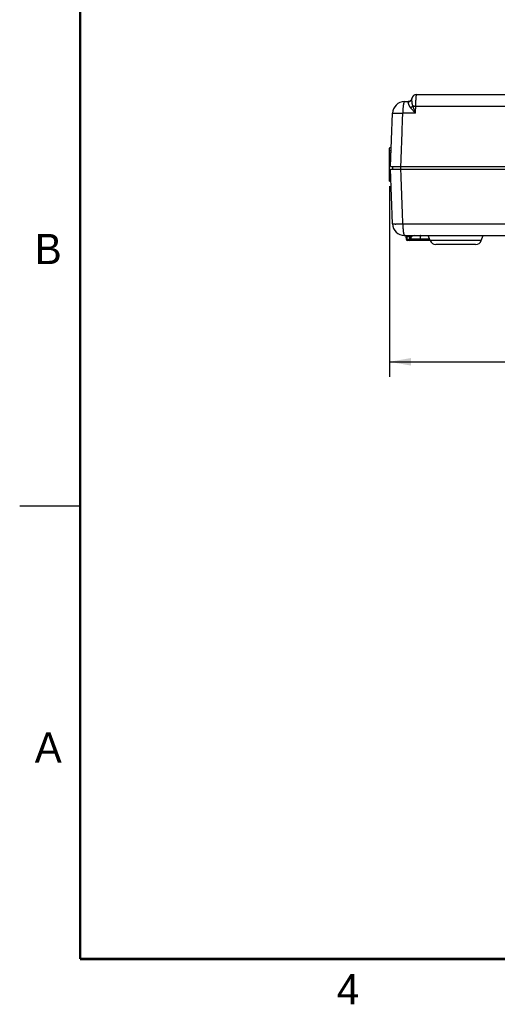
# Model space of a CAD drawing. Header units: inches. Extents: x 0 to 22, y 0 to 17.
# Tile 1 of 21: x 0 to 4, y 0.1 to 8.3. Entities that reach past the tile are written whole.
import ezdxf

# ---------------------------------------------------------------- set-up
doc = ezdxf.new("R2010")
doc.units = ezdxf.units.IN
doc.header["$LTSCALE"] = 1.21
doc.header["$MEASUREMENT"] = 0
doc.layers.get('0').update_dxf_attribs({"linetype": 'CONTINUOUS'})
doc.layers.add('DIMENSIONS', color=7, linetype='CONTINUOUS')
doc.styles.get("Standard").update_dxf_attribs({"font": 'txt', "width": 0.8})
doc.dimstyles.new('DIMSTYLE_1', dxfattribs={"dimtxt": 0.125, "dimasz": 0.18, "dimexe": 0.18, "dimexo": 0.0625, "dimgap": 0.09, "dimtad": 0, "dimtih": 1, "dimtoh": 1, "dimdec": 3, "dimzin": 4, "dimdsep": 46, "dimtxsty": 'STANDARD', "dimblk": '_FILLED', "dimblk1": '_FILLED', "dimblk2": '_FILLED', "dimcen": 0.09, "dimadec": 0, "dimazin": 0, "dimtp": 0.01, "dimtm": 0.01, "dimtfac": 1, "dimtdec": 3, "dimtofl": 0, "dimtmove": 0, "dimatfit": 3, "dimldrblk": '_FILLED', "dimfxl": 1, "dimtolj": 1, "dimtzin": 4, "dimarcsym": 0})

# ---------------------------------------------------------------- blocks, each defined once
blk = doc.blocks.new('_FILLED')
at = {"color": 0, "linetype": 'BYBLOCK'}
blk.add_solid([(0, 0), (-1, 0.174), (-1, -0.174)], dxfattribs=at)
blk = doc.blocks.new('*D0')
at = {"layer": 'DIMENSIONS', "color": 2, "linetype": 'CONTINUOUS'}
for p, q in [((3.0599, 6.8938), (3.0599, 5.3166)), ((6.7609, 6.8938), (6.7609, 5.3166)), ((3.0599, 5.4416), (4.2352, 5.4416)), ((6.7609, 5.4416), (5.6852, 5.4416))]:
    blk.add_line(p, q, dxfattribs=at)
at = {"layer": 'DIMENSIONS', "color": 2, "linetype": 'CONTINUOUS', "xscale": 0.18, "yscale": 0.18, "zscale": 0.18, "rotation": 180}
blk.add_blockref('_FILLED', (3.0599, 5.4416), dxfattribs=at)
at = {"layer": 'DIMENSIONS', "color": 2, "linetype": 'CONTINUOUS', "xscale": 0.18, "yscale": 0.18, "zscale": 0.18}
blk.add_blockref('_FILLED', (6.7609, 5.4416), dxfattribs=at)
at = {"layer": 'DIMENSIONS', "color": 2, "linetype": 'CONTINUOUS', "width": 0.8}
for s, p in [('3.701', (4.2977, 5.3791)), ('[', (4.9227, 5.3791)), ('94.01', (5.0227, 5.3791)), (']', (5.5227, 5.3791))]:
    blk.add_text(s, height=0.125, dxfattribs=at).set_placement(p)

msp = doc.modelspace()

# ---------------------------------------------------------------- linework, layer by layer
at = {"color": 7, "linetype": 'CONTINUOUS'}
for p, q in [((3.1858, 7.5946), (3.2151, 7.5946)), ((3.2861, 7.6546), (6.5347, 7.6546)), ((3.0704, 7.0566), (3.0858, 7.4981)), ((3.2765, 7.4981), (3.1711, 7.4981)), ((3.2786, 7.5581), (6.5422, 7.5581)), ((3.0599, 6.9366), (3.0599, 7.2083)), ((3.075, 7.1886), (3.0599, 7.1886)), ((3.0758, 7.2122), (3.0638, 7.2122)), ((3.0743, 7.1689), (3.0599, 7.1689)), ((3.0599, 7.1492), (3.0736, 7.1492)), ((3.0704, 7.0566), (6.7504, 7.0566)), ((3.0862, 6.5831), (3.0704, 7.0366)), ((3.0704, 7.0366), (6.7504, 7.0366)), ((3.0854, 7.0566), (3.0854, 7.0366)), ((3.1536, 7.0566), (3.1536, 7.0366)), ((3.0732, 6.9563), (3.0599, 6.9563)), ((3.0599, 6.9366), (3.0739, 6.9366)), ((3.1716, 6.5831), (4.7139, 6.5831)), ((3.1862, 6.4866), (4.8213, 6.4866)), ((3.201, 6.4535), (3.2005, 6.4798)), ((3.2075, 6.4798), (3.2075, 6.4866)), ((3.208, 6.4535), (3.2075, 6.4798)), ((3.2075, 6.4798), (3.2361, 6.4798)), ((3.208, 6.4466), (3.208, 6.4535)), ((3.2278, 6.4535), (3.208, 6.4535)), ((3.3969, 6.4466), (3.208, 6.4466)), ((3.2278, 6.4535), (3.2279, 6.4572)), ((3.2278, 6.4466), (3.2278, 6.4535)), ((3.2348, 6.4535), (3.2349, 6.4572)), ((3.3944, 6.4535), (3.2348, 6.4535)), ((3.3931, 6.4572), (3.2349, 6.4572)), ((3.2361, 6.4798), (3.2361, 6.4866)), ((3.3147, 6.4572), (3.3147, 6.4535)), ((3.3975, 6.4448), (3.3826, 6.4866)), ((3.8213, 6.4448), (3.3975, 6.4448)), ((3.8213, 6.4448), (3.8362, 6.4866)), ((3.7742, 6.4116), (3.4446, 6.4116))]:
    msp.add_line(p, q, dxfattribs=at)
at = {"color": 2, "linetype": 'CONTINUOUS'}
msp.add_line((0, 4.25), (0.5, 4.25), dxfattribs=at)
at = {"color": 7, "linetype": 'CONTINUOUS', "const_width": 0.02}
for points in [[(0.5, 16.5), (0.5, 0.5)], [(0.5, 0.5), (21.5, 0.5)]]:
    msp.add_lwpolyline(points, dxfattribs=at)
at = {"color": 7, "linetype": 'CONTINUOUS'}
for centre, radius, start, end in [((3.1858, 7.4946), 0.1, 90, 178), ((3.2151, 7.6266), 0.032, 270, 350.40593), ((3.2861, 7.6146), 0.04, 90, 170.59696), ((3.0638, 7.2083), 0.00394, 90, 180), ((3.1862, 6.5866), 0.1, 182, 270), ((3.1935, 6.4796), 0.007, 0.99999, 90), ((3.208, 6.4536), 0.007, 181, 270), ((3.2278, 6.4536), 0.007, 270, 359), ((3.2649, 6.4566), 0.03, 90.19004, 179), ((3.4446, 6.4616), 0.05, 199.65382, 270), ((3.7742, 6.4616), 0.05, 270, 340.34618)]:
    msp.add_arc(centre, radius, start, end, dxfattribs=at)
for points, knots in [([(3.1858, 7.5946), (3.1854, 7.5946), (3.1846, 7.5944), (3.1836, 7.5936), (3.1826, 7.5924), (3.1816, 7.5907), (3.1807, 7.5885), (3.1797, 7.5859), (3.1788, 7.5828), (3.178, 7.5793), (3.1771, 7.5754), (3.1763, 7.5711), (3.1756, 7.5665), (3.1749, 7.5615), (3.1742, 7.5561), (3.1736, 7.5505), (3.1731, 7.5446), (3.1726, 7.5384), (3.1722, 7.532), (3.1718, 7.5255), (3.1715, 7.5188), (3.1713, 7.512), (3.1712, 7.5051), (3.1711, 7.5004), (3.1711, 7.4981)], [0, 0, 0, 0, 0.010522, 0.02306, 0.038865, 0.05853, 0.082292, 0.110223, 0.142313, 0.178486, 0.218619, 0.26255, 0.310099, 0.361058, 0.415197, 0.472268, 0.532007, 0.594134, 0.658358, 0.724374, 0.79187, 0.860525, 0.930012, 1, 1, 1, 1]), ([(3.2154, 7.5945), (3.2153, 7.5945), (3.2153, 7.5945), (3.2152, 7.5946), (3.2152, 7.5946), (3.2151, 7.5946)], [0, 0, 0, 0, 0.392694, 0.711088, 1, 1, 1, 1]), ([(3.2467, 7.6212), (3.2465, 7.6202), (3.2461, 7.6182), (3.2452, 7.6154), (3.244, 7.6126), (3.2426, 7.61), (3.241, 7.6075), (3.2391, 7.6052), (3.237, 7.6031), (3.2348, 7.6011), (3.2323, 7.5994), (3.2297, 7.5979), (3.227, 7.5967), (3.2242, 7.5957), (3.2213, 7.595), (3.2183, 7.5946), (3.2164, 7.5945), (3.2154, 7.5945)], [0, 0, 0, 0, 0.066621, 0.133232, 0.19985, 0.266475, 0.333109, 0.399752, 0.466404, 0.533067, 0.599742, 0.666428, 0.733125, 0.799832, 0.866547, 0.933269, 1, 1, 1, 1]), ([(3.2364, 7.5442), (3.2354, 7.5455), (3.2334, 7.5482), (3.2306, 7.5524), (3.2281, 7.5567), (3.2259, 7.561), (3.224, 7.5652), (3.2223, 7.5694), (3.2209, 7.5733), (3.2197, 7.5771), (3.2187, 7.5805), (3.2179, 7.5837), (3.2172, 7.5865), (3.2167, 7.589), (3.2163, 7.591), (3.216, 7.5926), (3.2157, 7.5937), (3.2155, 7.5942), (3.2154, 7.5945)], [0, 0, 0, 0, 0.092116, 0.183549, 0.273645, 0.361625, 0.446694, 0.528023, 0.604808, 0.676406, 0.742271, 0.801854, 0.854581, 0.899915, 0.937359, 0.966589, 0.987463, 1, 1, 1, 1]), ([(3.2554, 7.5586), (3.2548, 7.5603), (3.2535, 7.5638), (3.2519, 7.5691), (3.2506, 7.5746), (3.2495, 7.5801), (3.2486, 7.5855), (3.248, 7.5907), (3.2475, 7.5956), (3.2471, 7.6001), (3.2469, 7.6043), (3.2467, 7.608), (3.2466, 7.6113), (3.2466, 7.6141), (3.2466, 7.6164), (3.2466, 7.6182), (3.2466, 7.6196), (3.2466, 7.6205), (3.2466, 7.621), (3.2467, 7.6212)], [0, 0, 0, 0, 0.085934, 0.174693, 0.264278, 0.353055, 0.43948, 0.522039, 0.599609, 0.67142, 0.736789, 0.795295, 0.846658, 0.890665, 0.927233, 0.956394, 0.978213, 0.992728, 1, 1, 1, 1]), ([(3.2786, 7.5581), (3.2787, 7.5604), (3.2788, 7.5651), (3.279, 7.572), (3.2792, 7.5788), (3.2794, 7.5855), (3.2797, 7.592), (3.28, 7.5984), (3.2803, 7.6045), (3.2806, 7.6105), (3.281, 7.6161), (3.2813, 7.6214), (3.2817, 7.6264), (3.2821, 7.6311), (3.2825, 7.6354), (3.2829, 7.6393), (3.2833, 7.6428), (3.2837, 7.6458), (3.2841, 7.6484), (3.2845, 7.6506), (3.2849, 7.6523), (3.2853, 7.6535), (3.2856, 7.6543), (3.286, 7.6546), (3.2861, 7.6546)], [0, 0, 0, 0, 0.071651, 0.14279, 0.213066, 0.282142, 0.349681, 0.415356, 0.47885, 0.539854, 0.598063, 0.653185, 0.704947, 0.753104, 0.797442, 0.83776, 0.873877, 0.905631, 0.932882, 0.955515, 0.973448, 0.986656, 0.99525, 1, 1, 1, 1]), ([(3.0858, 7.4981), (3.0858, 7.4982), (3.0863, 7.4984), (3.0869, 7.4985), (3.0882, 7.4987), (3.09, 7.4988), (3.0922, 7.499), (3.0949, 7.4991), (3.0981, 7.4991), (3.1017, 7.4992), (3.1057, 7.4992), (3.1102, 7.4992), (3.115, 7.4992), (3.1202, 7.4992), (3.1257, 7.4991), (3.1315, 7.4991), (3.1376, 7.499), (3.144, 7.4988), (3.1505, 7.4987), (3.1573, 7.4985), (3.1642, 7.4983), (3.1688, 7.4982), (3.1711, 7.4981)], [0, 0, 0, 0, 0.00372, 0.01277, 0.02748, 0.047891, 0.073984, 0.105688, 0.142859, 0.185272, 0.232641, 0.28473, 0.341304, 0.4021, 0.466825, 0.535156, 0.606746, 0.681224, 0.758201, 0.837271, 0.918013, 1, 1, 1, 1]), ([(3.1556, 7.0566), (3.1573, 7.1057), (3.1608, 7.2039), (3.166, 7.351), (3.1694, 7.4491), (3.1711, 7.4981)], [0, 0, 0, 0, 0.333618, 0.666951, 1, 1, 1, 1]), ([(3.2554, 7.5586), (3.2549, 7.5579), (3.2538, 7.5567), (3.2521, 7.5549), (3.2501, 7.5532), (3.2481, 7.5515), (3.2459, 7.5498), (3.2437, 7.5483), (3.2413, 7.5468), (3.2389, 7.5454), (3.2372, 7.5446), (3.2364, 7.5442)], [0, 0, 0, 0, 0.101106, 0.205994, 0.314213, 0.425207, 0.53838, 0.653105, 0.768732, 0.884601, 1, 1, 1, 1]), ([(3.2765, 7.4981), (3.2743, 7.5005), (3.2699, 7.5053), (3.2634, 7.5124), (3.2572, 7.5194), (3.2514, 7.526), (3.246, 7.5324), (3.241, 7.5384), (3.2379, 7.5423), (3.2364, 7.5442)], [0, 0, 0, 0, 0.161191, 0.319068, 0.471767, 0.61743, 0.754604, 0.882409, 1, 1, 1, 1]), ([(3.2554, 7.5586), (3.2562, 7.5586), (3.2579, 7.5586), (3.2605, 7.5585), (3.2632, 7.5585), (3.2661, 7.5584), (3.2691, 7.5584), (3.2722, 7.5583), (3.2754, 7.5582), (3.2775, 7.5582), (3.2786, 7.5581)], [0, 0, 0, 0, 0.103512, 0.214835, 0.333157, 0.457671, 0.587524, 0.72183, 0.859669, 1, 1, 1, 1]), ([(3.2765, 7.4981), (3.2749, 7.5025), (3.2716, 7.5112), (3.267, 7.524), (3.2627, 7.5362), (3.2588, 7.5476), (3.2565, 7.555), (3.2554, 7.5586)], [0, 0, 0, 0, 0.219883, 0.433763, 0.637165, 0.826598, 1, 1, 1, 1]), ([(3.2765, 7.4981), (3.2767, 7.5048), (3.2772, 7.5181), (3.2779, 7.5381), (3.2784, 7.5515), (3.2786, 7.5581)], [0, 0, 0, 0, 0.333333, 0.666667, 1, 1, 1, 1]), ([(3.1716, 6.5831), (3.1698, 6.6335), (3.1662, 6.7342), (3.1609, 6.8854), (3.1574, 6.9862), (3.1556, 7.0366)], [0, 0, 0, 0, 0.333094, 0.666427, 1, 1, 1, 1]), ([(3.0862, 6.5831), (3.0862, 6.583), (3.0867, 6.5829), (3.0874, 6.5827), (3.0887, 6.5825), (3.0905, 6.5824), (3.0927, 6.5823), (3.0955, 6.5822), (3.0987, 6.5821), (3.1023, 6.5821), (3.1064, 6.582), (3.1108, 6.582), (3.1157, 6.582), (3.1209, 6.5821), (3.1264, 6.5821), (3.1322, 6.5822), (3.1383, 6.5823), (3.1446, 6.5824), (3.1511, 6.5826), (3.1578, 6.5827), (3.1646, 6.5829), (3.1692, 6.5831), (3.1716, 6.5831)], [0, 0, 0, 0, 0.0039, 0.013171, 0.028201, 0.048988, 0.075456, 0.107485, 0.144927, 0.187603, 0.235302, 0.287749, 0.344625, 0.405585, 0.470275, 0.53836, 0.609528, 0.683506, 0.760009, 0.838571, 0.918711, 1, 1, 1, 1]), ([(3.1716, 6.5831), (3.1716, 6.5808), (3.1716, 6.5762), (3.1718, 6.5693), (3.172, 6.5625), (3.1723, 6.5558), (3.1726, 6.5492), (3.173, 6.5429), (3.1735, 6.5367), (3.174, 6.5308), (3.1746, 6.5252), (3.1753, 6.5198), (3.176, 6.5148), (3.1767, 6.5101), (3.1775, 6.5058), (3.1784, 6.5019), (3.1792, 6.4985), (3.1802, 6.4954), (3.1811, 6.4928), (3.182, 6.4906), (3.183, 6.4889), (3.184, 6.4876), (3.1851, 6.4868), (3.1858, 6.4866), (3.1862, 6.4866)], [0, 0, 0, 0, 0.069962, 0.139431, 0.208073, 0.275558, 0.341565, 0.40578, 0.467899, 0.527632, 0.584699, 0.638835, 0.689793, 0.737343, 0.781277, 0.821412, 0.85759, 0.889691, 0.917635, 0.941404, 0.961076, 0.9769, 0.989462, 1, 1, 1, 1]), ([(3.2005, 6.4798), (3.2005, 6.4798), (3.2006, 6.4798), (3.2008, 6.4798), (3.2011, 6.4798), (3.2015, 6.4798), (3.202, 6.4798), (3.2026, 6.4798), (3.2033, 6.4798), (3.204, 6.4798), (3.2049, 6.4798), (3.2057, 6.4798), (3.2066, 6.4798), (3.2072, 6.4798), (3.2075, 6.4798)], [0, 0, 0, 0, 0.008751, 0.034248, 0.076239, 0.13404, 0.206664, 0.292851, 0.39114, 0.499864, 0.617161, 0.741042, 0.869389, 1, 1, 1, 1]), ([(3.201, 6.4535), (3.201, 6.4535), (3.2011, 6.4535), (3.2012, 6.4535), (3.2015, 6.4535), (3.2019, 6.4535), (3.2024, 6.4535), (3.203, 6.4535), (3.2037, 6.4535), (3.2045, 6.4535), (3.2053, 6.4535), (3.2062, 6.4535), (3.2071, 6.4535), (3.2077, 6.4535), (3.208, 6.4535)], [0, 0, 0, 0, 0.00849, 0.032804, 0.072839, 0.128498, 0.199509, 0.285187, 0.38428, 0.494932, 0.614741, 0.74089, 0.870334, 1, 1, 1, 1]), ([(3.2278, 6.4535), (3.2281, 6.4535), (3.2287, 6.4535), (3.2296, 6.4535), (3.2304, 6.4535), (3.2312, 6.4535), (3.232, 6.4535), (3.2327, 6.4535), (3.2333, 6.4535), (3.2338, 6.4535), (3.2342, 6.4535), (3.2346, 6.4535), (3.2347, 6.4535), (3.2348, 6.4535), (3.2348, 6.4535)], [0, 0, 0, 0, 0.127722, 0.252481, 0.373477, 0.489426, 0.598529, 0.698608, 0.787343, 0.862529, 0.922326, 0.965439, 0.991257, 1, 1, 1, 1]), ([(3.2279, 6.4572), (3.2279, 6.4582), (3.228, 6.4602), (3.2285, 6.4632), (3.2291, 6.4662), (3.2301, 6.4692), (3.2312, 6.472), (3.2326, 6.4747), (3.2342, 6.4773), (3.2355, 6.479), (3.2361, 6.4798)], [0, 0, 0, 0, 0.124583, 0.249668, 0.374917, 0.500045, 0.625168, 0.750396, 0.87545, 1, 1, 1, 1]), ([(3.2279, 6.4572), (3.2282, 6.4571), (3.2288, 6.4571), (3.2297, 6.4571), (3.2305, 6.4571), (3.2314, 6.4571), (3.2321, 6.4571), (3.2328, 6.4571), (3.2334, 6.4571), (3.2339, 6.4571), (3.2343, 6.4571), (3.2346, 6.4571), (3.2348, 6.4571), (3.2349, 6.4571), (3.2349, 6.4572)], [0, 0, 0, 0, 0.130466, 0.258696, 0.382497, 0.499753, 0.60846, 0.706759, 0.79297, 0.865622, 0.923476, 0.965552, 0.991152, 1, 1, 1, 1]), ([(3.2361, 6.4798), (3.2369, 6.48), (3.2387, 6.4807), (3.2415, 6.4817), (3.2446, 6.4828), (3.2481, 6.4839), (3.2521, 6.485), (3.2563, 6.4859), (3.2606, 6.4865), (3.2635, 6.4866), (3.2649, 6.4866)], [0, 0, 0, 0, 0.088513, 0.188073, 0.299179, 0.423043, 0.561887, 0.712234, 0.859727, 1, 1, 1, 1]), ([(3.3132, 6.4466), (3.3133, 6.4466), (3.3134, 6.4467), (3.3136, 6.4469), (3.3138, 6.4472), (3.3139, 6.4476), (3.3141, 6.4481), (3.3142, 6.4487), (3.3144, 6.4493), (3.3145, 6.4501), (3.3145, 6.4509), (3.3146, 6.4517), (3.3146, 6.4526), (3.3147, 6.4532), (3.3147, 6.4535)], [0, 0, 0, 0, 0.026961, 0.061908, 0.108567, 0.167985, 0.240037, 0.323997, 0.41876, 0.522947, 0.634971, 0.753082, 0.875409, 1, 1, 1, 1]), ([(3.3209, 6.4866), (3.3207, 6.4866), (3.3202, 6.4865), (3.3197, 6.4861), (3.3191, 6.4855), (3.3186, 6.4846), (3.3181, 6.4835), (3.3176, 6.4822), (3.3171, 6.4806), (3.3167, 6.4789), (3.3163, 6.477), (3.3159, 6.4749), (3.3156, 6.4727), (3.3153, 6.4703), (3.3151, 6.4678), (3.3149, 6.4652), (3.3148, 6.4626), (3.3147, 6.4599), (3.3147, 6.4581), (3.3147, 6.4572)], [0, 0, 0, 0, 0.018616, 0.040299, 0.067006, 0.099682, 0.138692, 0.184082, 0.235709, 0.293301, 0.35649, 0.424835, 0.497835, 0.574936, 0.655541, 0.739019, 0.824712, 0.911937, 1, 1, 1, 1])]:
    msp.add_open_spline(points, degree=3, knots=knots, dxfattribs=at)

# ---------------------------------------------------------------- texts
at = {"color": 2, "linetype": 'CONTINUOUS'}
for s, p in [('B', (0.125, 6.25)), ('A', (0.125, 2.125)), ('4', (2.625, 0.125))]:
    msp.add_text(s, height=0.25, dxfattribs=at).set_placement(p)

# ---------------------------------------------------------------- dimensions: what is measured, and where the dimension line sits
at = {"layer": 'DIMENSIONS', "color": 2, "linetype": 'CONTINUOUS'}
dim = msp.add_linear_dim(base=(6.7609, 5.4416), p1=(3.0599, 6.8938), p2=(6.7609, 6.8938), dimstyle='DIMSTYLE_1', dxfattribs=at)
dim.commit()
dim.dimension.update_dxf_attribs({"geometry": '*D0', "text_midpoint": (4.9602, 5.4416), "dimtype": 160})

doc.saveas('drawing.dxf')
